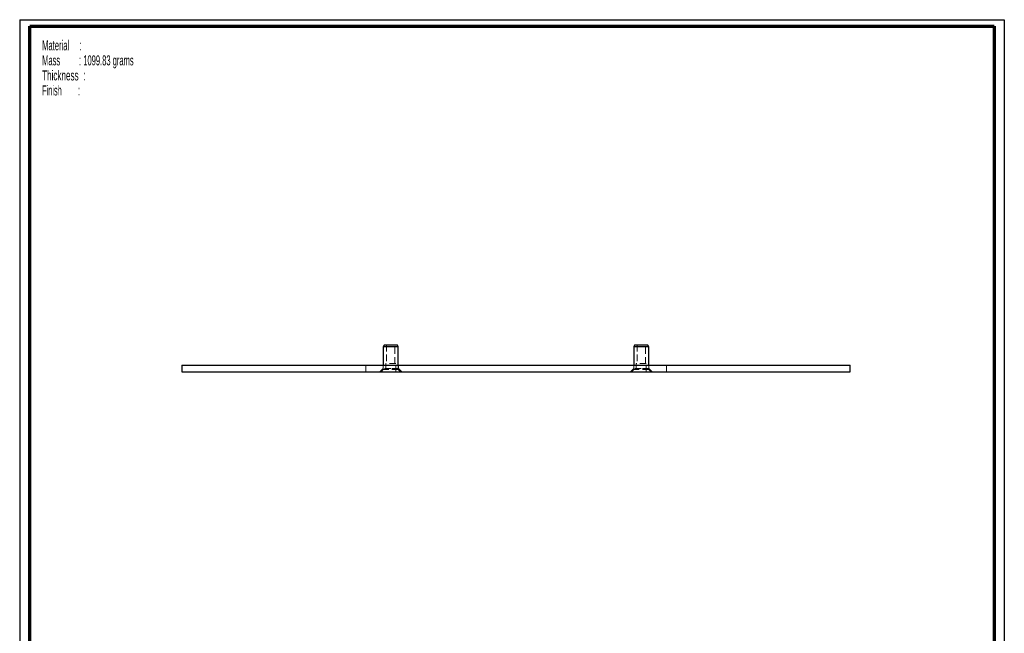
# Paper-space layout 'MA-KB-Cube Mounting Plate Bottom' of a CAD drawing. Header units: millimetres. Extents: x -591 to 203, y 7 to 289.
# Tile 4 of 4: x 7 to 203, y 167 to 289. Entities that reach past the tile are written whole.
import ezdxf

# ---------------------------------------------------------------- set-up
doc = ezdxf.new("R2010")
doc.units = ezdxf.units.MM
doc.linetypes.add('HIDDEN', pattern=[1.905, 1.27, -0.635])
for name, color, linetype in [('FORMAT', 7, 'Continuous'), ('LAYER2', 7, 'Continuous'), ('LOGO', 7, 'Continuous')]:
    doc.layers.add(name, color=color, linetype=linetype)
doc.styles.add('SLDTEXTSTYLE16', font='TXT', dxfattribs={"width": 0.56375})
doc.styles.add('SLDTEXTSTYLE5', font='TXT', dxfattribs={"width": 0.5675})
doc.styles.add('SLDTEXTSTYLE7', font='TXT', dxfattribs={"width": 0.605})
doc.styles.add('SLDTEXTSTYLE8', font='TXT', dxfattribs={"width": 0.549})

# ---------------------------------------------------------------- blocks, each defined once
blk = doc.blocks.new('SW_NOTE_0_97')
at = {"layer": 'FORMAT', "color": 0, "char_height": 2, "attachment_point": 1}
for s, insert, style in [('Material     :', (0, 2.58), 'SLDTEXTSTYLE5'), ('Mass         : 1099.83 grams', (0, -0.42), 'SLDTEXTSTYLE16'), ('Thickness  :', (0, -3.42), 'SLDTEXTSTYLE7'), ('Finish        :', (0, -6.42), 'SLDTEXTSTYLE8')]:
    blk.add_mtext(s, dxfattribs=dict(at, insert=insert, style=style))

psp = doc.layouts.new('MA-KB-Cube Mounting Plate Bottom')

# ---------------------------------------------------------------- linework, layer by layer
at = {"color": 7, "linetype": 'Continuous', "lineweight": 25}
for p, q in [((79.57, 224.08), (79.41, 223.75)), ((82.24, 224.08), (79.57, 224.08)), ((82.41, 223.75), (82.24, 224.08)), ((129.57, 224.08), (129.41, 223.75)), ((132.24, 224.08), (129.57, 224.08)), ((132.41, 223.75), (132.24, 224.08)), ((79.41, 223.75), (79.41, 220.08)), ((82.41, 223.75), (79.41, 223.75)), ((82.41, 220.08), (82.41, 223.75)), ((129.41, 223.75), (129.41, 220.08)), ((132.41, 223.75), (129.41, 223.75)), ((132.41, 220.08), (132.41, 223.75)), ((39.24, 220.08), (39.24, 218.75)), ((39.24, 220.08), (105.91, 220.08)), ((39.24, 218.75), (105.91, 218.75)), ((105.91, 220.08), (172.57, 220.08)), ((105.91, 218.75), (172.57, 218.75)), ((172.57, 218.75), (172.57, 220.08))]:
    psp.add_line(p, q, dxfattribs=at)
at = {"color": 7, "linetype": 'HIDDEN', "lineweight": 18}
for p, q in [((80.07, 224.08), (80.07, 220.41)), ((81.74, 220.41), (81.74, 224.08)), ((130.07, 224.08), (130.07, 220.41)), ((131.74, 220.41), (131.74, 224.08)), ((81.91, 220.41), (79.91, 220.41)), ((79.91, 220.41), (79.91, 218.78)), ((81.91, 218.78), (81.91, 220.41)), ((131.91, 220.41), (129.91, 220.41)), ((129.91, 220.41), (129.91, 218.78)), ((131.91, 218.78), (131.91, 220.41)), ((75.91, 220.08), (75.91, 218.75)), ((79.39, 219.41), (78.72, 218.75)), ((79.41, 219.2), (78.96, 218.75)), ((79.39, 220.08), (79.39, 219.41)), ((80.91, 219.41), (79.39, 219.41)), ((79.41, 220.08), (79.41, 219.2)), ((82.41, 219.2), (79.41, 219.2)), ((79.91, 218.78), (79.87, 218.75)), ((81.91, 218.78), (79.91, 218.78)), ((82.42, 219.41), (80.91, 219.41)), ((81.94, 218.75), (81.91, 218.78)), ((82.41, 219.2), (82.41, 220.08)), ((82.86, 218.75), (82.41, 219.2)), ((82.42, 219.41), (82.42, 220.08)), ((83.09, 218.75), (82.42, 219.41)), ((129.39, 219.41), (128.72, 218.75)), ((129.41, 219.2), (128.96, 218.75)), ((129.39, 220.08), (129.39, 219.41)), ((130.91, 219.41), (129.39, 219.41)), ((129.41, 220.08), (129.41, 219.2)), ((132.41, 219.2), (129.41, 219.2)), ((129.91, 218.78), (129.87, 218.75)), ((131.91, 218.78), (129.91, 218.78)), ((132.42, 219.41), (130.91, 219.41)), ((131.94, 218.75), (131.91, 218.78)), ((132.41, 219.2), (132.41, 220.08)), ((132.86, 218.75), (132.41, 219.2)), ((132.42, 219.41), (132.42, 220.08)), ((133.09, 218.75), (132.42, 219.41)), ((135.91, 218.75), (135.91, 220.08))]:
    psp.add_line(p, q, dxfattribs=at)
at = {"layer": 'LAYER2', "lineweight": 70}
for p, q in [((8.85, 9.39), (8.85, 287.7)), ((8.85, 287.7), (201.35, 287.7)), ((201.35, 287.7), (201.35, 9.39))]:
    psp.add_line(p, q, dxfattribs=at)
at = {"layer": 'LOGO'}
for p, q in [((6.85, 289.02), (203.35, 289.02)), ((6.85, 289.02), (6.85, 7.39)), ((203.35, 289.02), (203.35, 7.39))]:
    psp.add_line(p, q, dxfattribs=at)

# ---------------------------------------------------------------- block references
at = {"layer": 'FORMAT', "color": 218}
psp.add_blockref('SW_NOTE_0_97', (11.33, 282.32), dxfattribs=at)

doc.saveas('drawing.dxf')
